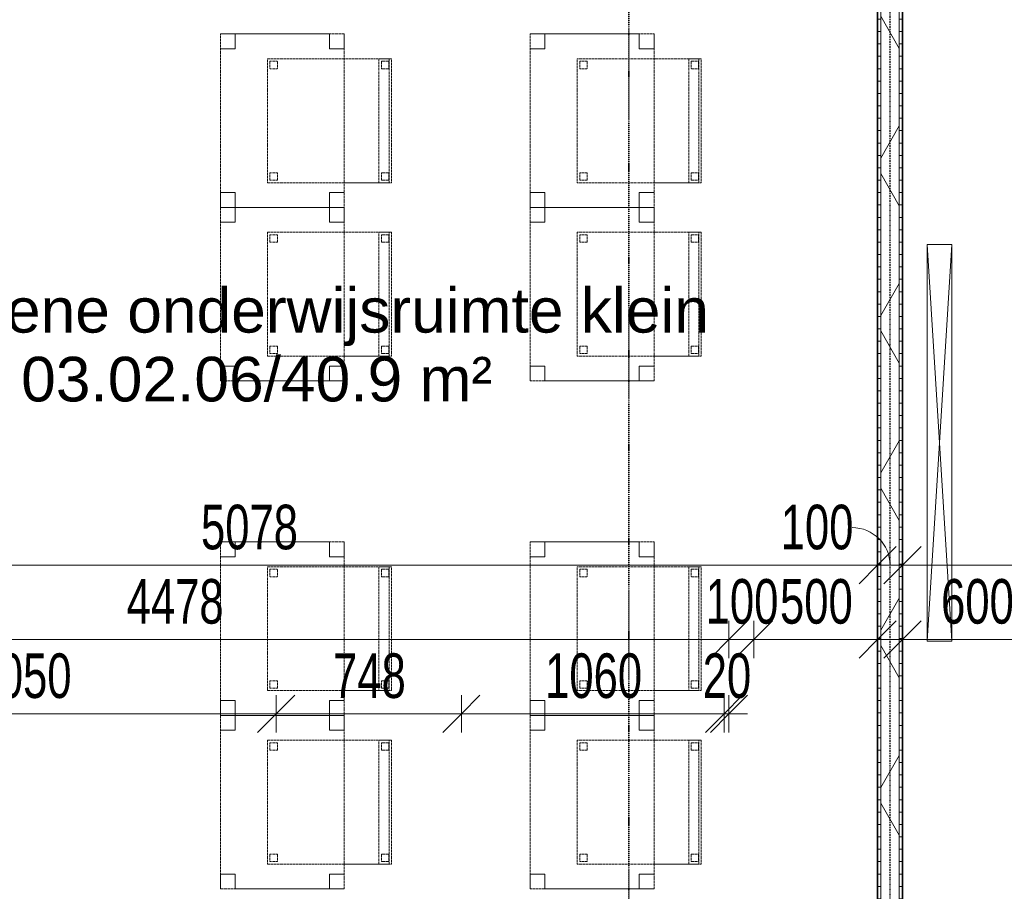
# Model space of a CAD drawing. Header units: millimetres. Extents: x -80560 to 110805, y -11020 to 52719.
# Tile 132 of 145: x 63782 to 67756, y 41840 to 45358. Entities that reach past the tile are written whole.
import ezdxf

# ---------------------------------------------------------------- set-up
doc = ezdxf.new("R2010")
doc.units = ezdxf.units.MM
for name, pattern in [('CENTER2', [20, 8, -4, 4, -4]), ('DASHDOT2', [8, 4, -2, 0, -2]), ('DASHED2', [6, 4, -2])]:
    doc.linetypes.add(name, pattern=pattern)
for name, color, linetype, lineweight in [('A-ANNO-DIMS', 211, 'Continuous', 9), ('A-ANNO-DIMS-100', 211, 'Continuous', 9), ('A-AREA-IDEN', 2, 'Continuous', 9), ('A-WALL', 113, 'Continuous', 35), ('A-WALL-PATT', 111, 'Continuous', 35), ('E-ELEC-EQPM', 71, 'Continuous', 18), ('G-ANNO-SYMB', 111, 'Continuous', 9), ('I-FURN', 30, 'Continuous', 18), ('I-WALL', 2, 'Continuous', 18), ('S-GRID', 1, 'Continuous', 9)]:
    doc.layers.add(name, color=color, linetype=linetype, lineweight=lineweight)
doc.styles.add('Arial', font='arial.ttf', dxfattribs={"height": 180})
doc.styles.add('Arial_5', font='arial.ttf', dxfattribs={"width": 0.7, "height": 180})
doc.dimstyles.new('n3o_1_8', dxfattribs={"dimscale": 304.8, "dimtxt": 183.646692, "dimasz": 0.492126, "dimexe": 0.246063, "dimexo": 0.0625, "dimgap": 0.032808, "dimtad": 1, "dimdec": 0, "dimdsep": 46, "dimtxsty": 'Arial_5', "dimblk1": 'OBLIQUE', "dimblk2": 'OBLIQUE', "dimsah": 1, "dimcen": 0.09, "dimdle": 0.246063, "dimazin": 0, "dimtfac": 1, "dimtdec": 4, "dimtix": 1, "dimtmove": 0, "dimatfit": 3, "dimfxl": 0.246063, "dimfxlon": 1, "dimtvp": 1, "dimtolj": 1, "dimtzin": 0, "dimarcsym": 2})
doc.dimstyles.new('n3o_1_8_1', dxfattribs={"dimscale": 304.8, "dimtxt": 183.646692, "dimasz": 0.492126, "dimexe": 0.246063, "dimexo": 0.0625, "dimgap": 0.032808, "dimtad": 1, "dimdec": 0, "dimdsep": 46, "dimtxsty": 'Arial_5', "dimblk1": 'OBLIQUE', "dimblk2": 'OBLIQUE', "dimsah": 1, "dimcen": 0.09, "dimdle": 0.246063, "dimazin": 0, "dimtfac": 1, "dimtdec": 4, "dimtix": 1, "dimtmove": 1, "dimatfit": 3, "dimfxl": 0.246063, "dimfxlon": 1, "dimtvp": 1, "dimtolj": 1, "dimtzin": 0, "dimarcsym": 2})
doc.dimstyles.new('n3o_1_8_3', dxfattribs={"dimscale": 304.8, "dimtxt": 183.646692, "dimasz": 0.492126, "dimexe": 0.246063, "dimexo": 0.0625, "dimgap": 0.032808, "dimtad": 1, "dimdec": 0, "dimdsep": 46, "dimtxsty": 'Arial_5', "dimblk1": 'OBLIQUE', "dimblk2": 'OBLIQUE', "dimsah": 1, "dimcen": 0.09, "dimdle": 0.246063, "dimazin": 0, "dimtfac": 1, "dimtdec": 4, "dimtix": 1, "dimtmove": 0, "dimatfit": 3, "dimfxl": 0.246063, "dimfxlon": 1, "dimtvp": 1, "dimtolj": 1, "dimtzin": 0, "dimarcsym": 2})
pattern_1 = [(3e-13, (67244.82, 43810), (-2e-13, 50), [])]

# ---------------------------------------------------------------- blocks, each defined once
blk = doc.blocks.new('82_tafel1 - tafel 500x700 2-30673039-DO_03 derde verdieping')
at = {"layer": 'I-FURN', "linetype": 'DASHED2'}
for p, q in [((350, 250), (-350, 250)), ((-350, 250), (-350, -250)), ((350, 250), (-350, 250)), ((-350, 250), (-350, -250)), ((-350, 250), (-350, 190)), ((-290, 250), (-350, 250)), ((-290, 190), (-290, 250)), ((-290, 250), (290, 250)), ((-290, 250), (-290, 190)), ((290, 250), (290, 190)), ((290, 190), (290, 250)), ((350, 250), (290, 250)), ((350, -250), (350, 250)), ((350, -250), (350, 250)), ((350, 190), (350, 250)), ((-350, -190), (-350, 190)), ((-350, 190), (-290, 190)), ((-290, 190), (-350, 190)), ((290, 190), (350, 190)), ((350, 190), (290, 190)), ((350, 190), (350, -190)), ((-290, -190), (-350, -190)), ((-350, -190), (-290, -190)), ((-350, -190), (-350, -250)), ((-290, -250), (-290, -190)), ((-290, -190), (-290, -250)), ((350, -190), (290, -190)), ((290, -190), (290, -250)), ((290, -250), (290, -190)), ((290, -190), (350, -190)), ((350, -250), (350, -190)), ((-350, -250), (350, -250)), ((-350, -250), (350, -250)), ((-350, -250), (-290, -250)), ((290, -250), (-290, -250)), ((290, -250), (350, -250))]:
    blk.add_line(p, q, dxfattribs=at)
blk = doc.blocks.new('82_zitmeubel - stoel 500x500-V245-DO_03 derde verdieping')
at = {"layer": 'I-FURN', "linetype": 'DASHED2'}
for p, q in [((-192.1, -73), (-192.1, 237)), ((-192.1, 237), (-192.1, -73)), ((-192.1, 237), (307.9, 237)), ((-192.1, 237), (307.9, 237)), ((-182.1, 226), (-182.1, 198)), ((-182.1, 198), (-182.1, 226)), ((-153.1, 227), (-181.1, 227)), ((-181.1, 227), (-153.1, 227)), ((-152.1, 198), (-152.1, 226)), ((-152.1, 226), (-152.1, 198)), ((267.9, 226), (267.9, 198)), ((267.9, 198), (267.9, 226)), ((296.9, 227), (268.9, 227)), ((268.9, 227), (296.9, 227)), ((297.9, 198), (297.9, 226)), ((297.9, 226), (297.9, 198)), ((307.9, 237), (307.9, -73)), ((307.9, -73), (307.9, 237)), ((-181.1, 197), (-153.1, 197)), ((-153.1, 197), (-181.1, 197)), ((268.9, 197), (296.9, 197)), ((296.9, 197), (268.9, 197)), ((-192.1, -213), (-192.1, -73)), ((-192.1, -73), (-192.1, -263)), ((307.9, -73), (307.9, -213)), ((307.9, -263), (307.9, -73)), ((-192.1, -254.1), (-192.1, -213)), ((307.9, -213), (-192.1, -213)), ((-182.1, -224), (-182.1, -252)), ((-182.1, -252), (-182.1, -224)), ((-153.1, -223), (-181.1, -223)), ((-181.1, -223), (-153.1, -223)), ((-152.1, -252), (-152.1, -224)), ((-152.1, -224), (-152.1, -252)), ((267.9, -224), (267.9, -252)), ((267.9, -252), (267.9, -224)), ((296.9, -223), (268.9, -223)), ((268.9, -223), (296.9, -223)), ((297.9, -252), (297.9, -224)), ((297.9, -224), (297.9, -252)), ((307.9, -213), (307.9, -254.1)), ((-192.1, -263), (-192.1, -254.1)), ((307.9, -254.1), (-192.1, -254.1)), ((-192.1, -263), (307.9, -263)), ((-192.1, -263), (307.9, -263)), ((-181.1, -253), (-153.1, -253)), ((-153.1, -253), (-181.1, -253)), ((268.9, -253), (296.9, -253)), ((296.9, -253), (268.9, -253)), ((307.9, -254.1), (307.9, -263))]:
    blk.add_line(p, q, dxfattribs=at)
for centre, start, end in [((-181.1, 226), 90, 180), ((-181.1, 226), 90, 180), ((-153.1, 226), 360, 90), ((-153.1, 226), 360, 90), ((268.9, 226), 150, 180), ((268.9, 226), 150, 165), ((268.9, 226), 165, 180), ((268.9, 226), 90, 150), ((268.9, 226), 135, 150), ((268.9, 226), 90, 135), ((296.9, 226), 45, 90), ((296.9, 226), 15, 90), ((296.9, 226), 360, 45), ((296.9, 226), 360, 15), ((-181.1, 198), 180, 210), ((-181.1, 198), 180, 270), ((-181.1, 198), 210, 270), ((-153.1, 198), 270, 0), ((-153.1, 198), 270, 345), ((-153.1, 198), 345, 0), ((268.9, 198), 180, 270), ((268.9, 198), 180, 270), ((296.9, 198), 270, 360), ((296.9, 198), 270, 285), ((296.9, 198), 285, 300), ((296.9, 198), 300, 315), ((296.9, 198), 315, 330), ((296.9, 198), 330, 345), ((296.9, 198), 345, 360), ((-181.1, -224), 90, 180), ((-181.1, -224), 90, 180), ((-153.1, -224), 0, 90), ((-153.1, -224), 0, 90), ((268.9, -224), 90, 180), ((268.9, -224), 90, 180), ((296.9, -224), 0, 90), ((296.9, -224), 0, 90), ((-181.1, -252), 180, 270), ((-181.1, -252), 180, 270), ((-153.1, -252), 270, 0), ((-153.1, -252), 270, 0), ((268.9, -252), 180, 270), ((268.9, -252), 180, 270), ((296.9, -252), 270, 0), ((296.9, -252), 270, 0)]:
    blk.add_arc(centre, 1, start, end, dxfattribs=at)
blk = doc.blocks.new('82_zitmeubel - stoel 500x500-V246-DO_03 derde verdieping')
at = {"layer": 'I-FURN', "linetype": 'DASHED2'}
for p, q in [((-192.1, -73), (-192.1, 237)), ((-192.1, 237), (-192.1, -73)), ((-192.1, 237), (307.9, 237)), ((-192.1, 237), (307.9, 237)), ((-182.1, 226), (-182.1, 198)), ((-182.1, 198), (-182.1, 226)), ((-153.1, 227), (-181.1, 227)), ((-181.1, 227), (-153.1, 227)), ((-152.1, 198), (-152.1, 226)), ((-152.1, 226), (-152.1, 198)), ((267.9, 226), (267.9, 198)), ((267.9, 198), (267.9, 226)), ((296.9, 227), (268.9, 227)), ((268.9, 227), (296.9, 227)), ((297.9, 198), (297.9, 226)), ((297.9, 226), (297.9, 198)), ((307.9, 237), (307.9, -73)), ((307.9, -73), (307.9, 237)), ((-181.1, 197), (-153.1, 197)), ((-153.1, 197), (-181.1, 197)), ((268.9, 197), (296.9, 197)), ((296.9, 197), (268.9, 197)), ((-192.1, -213), (-192.1, -73)), ((-192.1, -73), (-192.1, -263)), ((307.9, -73), (307.9, -213)), ((307.9, -263), (307.9, -73)), ((-192.1, -254.1), (-192.1, -213)), ((307.9, -213), (-192.1, -213)), ((-182.1, -224), (-182.1, -252)), ((-182.1, -252), (-182.1, -224)), ((-153.1, -223), (-181.1, -223)), ((-181.1, -223), (-153.1, -223)), ((-152.1, -252), (-152.1, -224)), ((-152.1, -224), (-152.1, -252)), ((267.9, -224), (267.9, -252)), ((267.9, -252), (267.9, -224)), ((296.9, -223), (268.9, -223)), ((268.9, -223), (296.9, -223)), ((297.9, -252), (297.9, -224)), ((297.9, -224), (297.9, -252)), ((307.9, -213), (307.9, -254.1)), ((-192.1, -263), (-192.1, -254.1)), ((307.9, -254.1), (-192.1, -254.1)), ((-192.1, -263), (307.9, -263)), ((-192.1, -263), (307.9, -263)), ((-181.1, -253), (-153.1, -253)), ((-153.1, -253), (-181.1, -253)), ((268.9, -253), (296.9, -253)), ((296.9, -253), (268.9, -253)), ((307.9, -254.1), (307.9, -263))]:
    blk.add_line(p, q, dxfattribs=at)
for centre, start, end in [((-181.1, 226), 105, 180), ((-181.1, 226), 135, 180), ((-181.1, 226), 90, 135), ((-181.1, 226), 90, 105), ((-153.1, 226), 360, 90), ((-153.1, 226), 45, 90), ((-153.1, 226), 30, 45), ((-153.1, 226), 360, 30), ((268.9, 226), 90, 180), ((268.9, 226), 120, 165), ((268.9, 226), 165, 180), ((268.9, 226), 90, 120), ((296.9, 226), 360, 90), ((296.9, 226), 360, 90), ((-181.1, 198), 180, 270), ((-181.1, 198), 180, 195), ((-181.1, 198), 195, 210), ((-181.1, 198), 210, 225), ((-181.1, 198), 225, 240), ((-181.1, 198), 240, 255), ((-181.1, 198), 255, 270), ((-153.1, 198), 270, 0), ((-153.1, 198), 270, 345), ((-153.1, 198), 345, 0), ((268.9, 198), 180, 270), ((268.9, 198), 180, 270), ((296.9, 198), 270, 360), ((296.9, 198), 270, 315), ((296.9, 198), 315, 360), ((-181.1, -224), 90, 180), ((-181.1, -224), 90, 180), ((-153.1, -224), 0, 90), ((-153.1, -224), 0, 90), ((268.9, -224), 90, 180), ((268.9, -224), 90, 180), ((296.9, -224), 0, 90), ((296.9, -224), 0, 90), ((-181.1, -252), 180, 270), ((-181.1, -252), 180, 270), ((-153.1, -252), 270, 0), ((-153.1, -252), 270, 0), ((268.9, -252), 180, 270), ((268.9, -252), 180, 270), ((296.9, -252), 270, 0), ((296.9, -252), 270, 330), ((296.9, -252), 330, 0)]:
    blk.add_arc(centre, 1, start, end, dxfattribs=at)
blk = doc.blocks.new('82_zitmeubel - stoel 500x500-V247-DO_03 derde verdieping')
at = {"layer": 'I-FURN', "linetype": 'DASHED2'}
for p, q in [((-192.1, -73), (-192.1, 237)), ((-192.1, 237), (-192.1, -73)), ((-192.1, 237), (307.9, 237)), ((-192.1, 237), (307.9, 237)), ((-182.1, 226), (-182.1, 198)), ((-182.1, 198), (-182.1, 226)), ((-153.1, 227), (-181.1, 227)), ((-181.1, 227), (-153.1, 227)), ((-152.1, 198), (-152.1, 226)), ((-152.1, 226), (-152.1, 198)), ((267.9, 226), (267.9, 198)), ((267.9, 198), (267.9, 226)), ((296.9, 227), (268.9, 227)), ((268.9, 227), (296.9, 227)), ((297.9, 198), (297.9, 226)), ((297.9, 226), (297.9, 198)), ((307.9, 237), (307.9, -73)), ((307.9, -73), (307.9, 237)), ((-181.1, 197), (-153.1, 197)), ((-153.1, 197), (-181.1, 197)), ((268.9, 197), (296.9, 197)), ((296.9, 197), (268.9, 197)), ((-192.1, -213), (-192.1, -73)), ((-192.1, -73), (-192.1, -263)), ((307.9, -73), (307.9, -213)), ((307.9, -263), (307.9, -73)), ((-192.1, -254.1), (-192.1, -213)), ((307.9, -213), (-192.1, -213)), ((-182.1, -224), (-182.1, -252)), ((-182.1, -252), (-182.1, -224)), ((-153.1, -223), (-181.1, -223)), ((-181.1, -223), (-153.1, -223)), ((-152.1, -252), (-152.1, -224)), ((-152.1, -224), (-152.1, -252)), ((267.9, -224), (267.9, -252)), ((267.9, -252), (267.9, -224)), ((296.9, -223), (268.9, -223)), ((268.9, -223), (296.9, -223)), ((297.9, -252), (297.9, -224)), ((297.9, -224), (297.9, -252)), ((307.9, -213), (307.9, -254.1)), ((-192.1, -263), (-192.1, -254.1)), ((307.9, -254.1), (-192.1, -254.1)), ((-192.1, -263), (307.9, -263)), ((-192.1, -263), (307.9, -263)), ((-181.1, -253), (-153.1, -253)), ((-153.1, -253), (-181.1, -253)), ((268.9, -253), (296.9, -253)), ((296.9, -253), (268.9, -253)), ((307.9, -254.1), (307.9, -263))]:
    blk.add_line(p, q, dxfattribs=at)
for centre, start, end in [((-181.1, 226), 90, 180), ((-181.1, 226), 135, 180), ((-181.1, 226), 90, 135), ((-153.1, 226), 360, 90), ((-153.1, 226), 360, 90), ((268.9, 226), 90, 180), ((268.9, 226), 120, 165), ((268.9, 226), 165, 180), ((268.9, 226), 90, 120), ((296.9, 226), 360, 90), ((296.9, 226), 360, 90), ((-181.1, 198), 180, 270), ((-181.1, 198), 180, 270), ((-153.1, 198), 270, 0), ((-153.1, 198), 270, 345), ((-153.1, 198), 345, 0), ((268.9, 198), 180, 270), ((268.9, 198), 180, 270), ((296.9, 198), 270, 360), ((296.9, 198), 270, 315), ((296.9, 198), 315, 360), ((-181.1, -224), 90, 180), ((-181.1, -224), 90, 180), ((-153.1, -224), 0, 90), ((-153.1, -224), 0, 90), ((268.9, -224), 90, 180), ((268.9, -224), 90, 180), ((296.9, -224), 0, 90), ((296.9, -224), 0, 90), ((-181.1, -252), 180, 270), ((-181.1, -252), 180, 270), ((-153.1, -252), 270, 0), ((-153.1, -252), 270, 0), ((268.9, -252), 180, 270), ((268.9, -252), 180, 270), ((296.9, -252), 270, 0), ((296.9, -252), 270, 330), ((296.9, -252), 330, 0)]:
    blk.add_arc(centre, 1, start, end, dxfattribs=at)
blk = doc.blocks.new('82_zitmeubel - stoel 500x500-V248-DO_03 derde verdieping')
at = {"layer": 'I-FURN', "linetype": 'DASHED2'}
for p, q in [((-192.1, -73), (-192.1, 237)), ((-192.1, 237), (-192.1, -73)), ((-192.1, 237), (307.9, 237)), ((-192.1, 237), (307.9, 237)), ((-182.1, 226), (-182.1, 198)), ((-182.1, 198), (-182.1, 226)), ((-153.1, 227), (-181.1, 227)), ((-181.1, 227), (-153.1, 227)), ((-152.1, 198), (-152.1, 226)), ((-152.1, 226), (-152.1, 198)), ((267.9, 226), (267.9, 198)), ((267.9, 198), (267.9, 226)), ((296.9, 227), (268.9, 227)), ((268.9, 227), (296.9, 227)), ((297.9, 198), (297.9, 226)), ((297.9, 226), (297.9, 198)), ((307.9, 237), (307.9, -73)), ((307.9, -73), (307.9, 237)), ((-181.1, 197), (-153.1, 197)), ((-153.1, 197), (-181.1, 197)), ((268.9, 197), (296.9, 197)), ((296.9, 197), (268.9, 197)), ((-192.1, -213), (-192.1, -73)), ((-192.1, -73), (-192.1, -263)), ((307.9, -73), (307.9, -213)), ((307.9, -263), (307.9, -73)), ((-192.1, -254.1), (-192.1, -213)), ((307.9, -213), (-192.1, -213)), ((-182.1, -224), (-182.1, -252)), ((-182.1, -252), (-182.1, -224)), ((-153.1, -223), (-181.1, -223)), ((-181.1, -223), (-153.1, -223)), ((-152.1, -252), (-152.1, -224)), ((-152.1, -224), (-152.1, -252)), ((267.9, -224), (267.9, -252)), ((267.9, -252), (267.9, -224)), ((296.9, -223), (268.9, -223)), ((268.9, -223), (296.9, -223)), ((297.9, -252), (297.9, -224)), ((297.9, -224), (297.9, -252)), ((307.9, -213), (307.9, -254.1)), ((-192.1, -263), (-192.1, -254.1)), ((307.9, -254.1), (-192.1, -254.1)), ((-192.1, -263), (307.9, -263)), ((-192.1, -263), (307.9, -263)), ((-181.1, -253), (-153.1, -253)), ((-153.1, -253), (-181.1, -253)), ((268.9, -253), (296.9, -253)), ((296.9, -253), (268.9, -253)), ((307.9, -254.1), (307.9, -263))]:
    blk.add_line(p, q, dxfattribs=at)
for centre, start, end in [((-181.1, 226), 90, 180), ((-181.1, 226), 135, 180), ((-181.1, 226), 90, 135), ((-153.1, 226), 360, 90), ((-153.1, 226), 360, 90), ((268.9, 226), 90, 180), ((268.9, 226), 120, 165), ((268.9, 226), 165, 180), ((268.9, 226), 90, 120), ((296.9, 226), 360, 90), ((296.9, 226), 360, 90), ((-181.1, 198), 180, 270), ((-181.1, 198), 180, 270), ((-153.1, 198), 270, 0), ((-153.1, 198), 270, 285), ((-153.1, 198), 285, 300), ((-153.1, 198), 300, 315), ((-153.1, 198), 315, 330), ((-153.1, 198), 330, 345), ((-153.1, 198), 345, 0), ((268.9, 198), 180, 270), ((268.9, 198), 180, 270), ((296.9, 198), 270, 360), ((296.9, 198), 270, 315), ((296.9, 198), 315, 360), ((-181.1, -224), 90, 180), ((-181.1, -224), 90, 180), ((-153.1, -224), 0, 90), ((-153.1, -224), 0, 90), ((268.9, -224), 90, 180), ((268.9, -224), 90, 180), ((296.9, -224), 0, 90), ((296.9, -224), 0, 90), ((-181.1, -252), 180, 270), ((-181.1, -252), 180, 270), ((-153.1, -252), 270, 0), ((-153.1, -252), 270, 0), ((268.9, -252), 180, 270), ((268.9, -252), 180, 270), ((296.9, -252), 270, 0), ((296.9, -252), 270, 330), ((296.9, -252), 330, 0)]:
    blk.add_arc(centre, 1, start, end, dxfattribs=at)
blk = doc.blocks.new('82_apparaat_rechthoekig_met clearance - Digiboard-30673038-DO_03 derde verdieping')
at = {"layer": 'E-ELEC-EQPM'}
for p, q in [((50, 800), (-50, 800)), ((-50, 800), (-50, -800)), ((50, 800), (-50, 800)), ((-50, 800), (-50, -800)), ((50, -800), (-50, 800)), ((-50, -800), (50, 800)), ((50, 800), (-50, 800)), ((-50, 800), (-50, -800)), ((50, -800), (50, 800)), ((50, -800), (50, 800)), ((50, -800), (50, 800)), ((-50, -800), (50, -800)), ((-50, -800), (50, -800)), ((-50, -800), (50, -800))]:
    blk.add_line(p, q, dxfattribs=at)
blk = doc.blocks.new('DIMBLOCK198-DO_03 derde verdieping')
at = {"layer": 'A-ANNO-DIMS-100'}
for p, q in [((62167.3, 43156.7), (62242.3, 43231.7)), ((62167.3, 43231.7), (62167.3, 43081.7)), ((62167.3, 43156.7), (62167.3, 43231.7)), ((67244.8, 43156.7), (67319.8, 43231.7)), ((67244.8, 43231.7), (67244.8, 43081.7)), ((67244.8, 43156.7), (67244.8, 43231.7)), ((62167.3, 43156.7), (62092.3, 43081.7)), ((62167.3, 43156.7), (67244.8, 43156.7)), ((67244.8, 43156.7), (67169.8, 43081.7))]:
    blk.add_line(p, q, dxfattribs=at)
at = {"layer": 'A-ANNO-DIMS-100', "color": 0, "insert": (64513.9, 43400.4), "char_height": 180, "width": 461.094, "attachment_point": 1, "line_spacing_factor": 0.941778, "style": 'Arial_5'}
blk.add_mtext('5078', dxfattribs=at)
blk = doc.blocks.new('_Oblique')
at = {"color": 0, "linetype": 'ByBlock', "lineweight": -2}
blk.add_line((-0.5, -0.5), (0.5, 0.5), dxfattribs=at)
blk = doc.blocks.new('DIMBLOCK199-DO_03 derde verdieping')
at = {"layer": 'A-ANNO-DIMS-100'}
for p, q in [((67244.8, 43156.7), (67319.8, 43231.7)), ((67244.8, 43231.7), (67244.8, 43081.7)), ((67244.8, 43156.7), (67244.8, 43231.7)), ((67344.8, 43156.7), (67419.8, 43231.7)), ((67344.8, 43231.7), (67344.8, 43081.7)), ((67344.8, 43156.7), (67344.8, 43231.7)), ((67244.8, 43156.7), (67169.8, 43081.7)), ((67244.8, 43156.7), (67344.8, 43156.7)), ((67344.8, 43156.7), (67269.8, 43081.7))]:
    blk.add_line(p, q, dxfattribs=at)
blk.add_ellipse((67141.7, 43156.7), major_axis=(153.2, 0), ratio=0.987584, start_param=0, end_param=1.570796, dxfattribs=at)
at = {"layer": 'A-ANNO-DIMS-100', "color": 0, "insert": (66853.5, 43400.4), "char_height": 180, "width": 345.821, "attachment_point": 1, "line_spacing_factor": 0.941778, "style": 'Arial_5'}
blk.add_mtext('100', dxfattribs=at)
blk = doc.blocks.new('DIMBLOCK200-DO_03 derde verdieping')
at = {"layer": 'A-ANNO-DIMS-100'}
for p, q in [((67344.8, 43156.7), (67419.8, 43231.7)), ((67344.8, 43231.7), (67344.8, 43081.7)), ((67344.8, 43156.7), (67344.8, 43231.7)), ((72884.3, 43156.7), (72959.3, 43231.7)), ((72884.3, 43231.7), (72884.3, 43081.7)), ((72884.3, 43156.7), (72884.3, 43231.7)), ((67344.8, 43156.7), (67269.8, 43081.7)), ((67344.8, 43156.7), (72959.3, 43156.7)), ((72884.3, 43156.7), (72809.3, 43081.7))]:
    blk.add_line(p, q, dxfattribs=at)
at = {"layer": 'A-ANNO-DIMS-100', "color": 0, "insert": (69922.4, 43400.4), "char_height": 180, "width": 461.094, "attachment_point": 1, "line_spacing_factor": 0.941778, "style": 'Arial_5'}
blk.add_mtext('5540', dxfattribs=at)
blk = doc.blocks.new('DIMBLOCK408-DO_03 derde verdieping')
at = {"layer": 'A-ANNO-DIMS-100'}
for p, q in [((62167.3, 42856.7), (62242.3, 42931.7)), ((62167.3, 42931.7), (62167.3, 42781.7)), ((62167.3, 42856.7), (62167.3, 42931.7)), ((66644.8, 42856.7), (66719.8, 42931.7)), ((66644.8, 42781.7), (66644.8, 42931.7)), ((62092.3, 42856.7), (66644.8, 42856.7)), ((62167.3, 42856.7), (62092.3, 42781.7)), ((66644.8, 42856.7), (66569.8, 42781.7)), ((66644.8, 42856.7), (66644.8, 42781.7))]:
    blk.add_line(p, q, dxfattribs=at)
at = {"layer": 'A-ANNO-DIMS-100', "color": 0, "insert": (64213.9, 43100.4), "char_height": 180, "width": 461.094, "attachment_point": 1, "line_spacing_factor": 0.941778, "style": 'Arial_5'}
blk.add_mtext('4478', dxfattribs=at)
blk = doc.blocks.new('DIMBLOCK409-DO_03 derde verdieping')
at = {"layer": 'A-ANNO-DIMS-100'}
for p, q in [((66644.8, 42856.7), (66719.8, 42931.7)), ((66644.8, 42781.7), (66644.8, 42931.7)), ((66744.8, 42856.7), (66819.8, 42931.7)), ((66744.8, 42781.7), (66744.8, 42931.7)), ((66644.8, 42856.7), (66569.8, 42781.7)), ((66644.8, 42856.7), (66744.8, 42856.7)), ((66644.8, 42856.7), (66644.8, 42781.7)), ((66744.8, 42856.7), (66669.8, 42781.7)), ((66744.8, 42856.7), (66744.8, 42781.7))]:
    blk.add_line(p, q, dxfattribs=at)
at = {"layer": 'A-ANNO-DIMS-100', "color": 0, "insert": (66550.7, 43100.4), "char_height": 180, "width": 345.821, "attachment_point": 1, "line_spacing_factor": 0.941778, "style": 'Arial_5'}
blk.add_mtext('100', dxfattribs=at)
blk = doc.blocks.new('DIMBLOCK410-DO_03 derde verdieping')
at = {"layer": 'A-ANNO-DIMS-100'}
for p, q in [((66744.8, 42856.7), (66819.8, 42931.7)), ((66744.8, 42781.7), (66744.8, 42931.7)), ((67244.8, 42856.7), (67319.8, 42931.7)), ((67244.8, 42931.7), (67244.8, 42781.7)), ((67244.8, 42856.7), (67244.8, 42931.7)), ((66744.8, 42856.7), (66669.8, 42781.7)), ((66744.8, 42856.7), (67319.8, 42856.7)), ((66744.8, 42856.7), (66744.8, 42781.7)), ((67244.8, 42856.7), (67169.8, 42781.7))]:
    blk.add_line(p, q, dxfattribs=at)
at = {"layer": 'A-ANNO-DIMS-100', "color": 0, "insert": (66850.7, 43100.4), "char_height": 180, "width": 345.821, "attachment_point": 1, "line_spacing_factor": 0.941778, "style": 'Arial_5'}
blk.add_mtext('500', dxfattribs=at)
blk = doc.blocks.new('DIMBLOCK412-DO_03 derde verdieping')
at = {"layer": 'A-ANNO-DIMS-100'}
for p, q in [((62767.3, 42556.7), (62842.3, 42631.7)), ((62767.3, 42481.7), (62767.3, 42631.7)), ((64817.3, 42556.7), (64892.3, 42631.7)), ((64817.3, 42481.7), (64817.3, 42631.7)), ((62767.3, 42556.7), (62692.3, 42481.7)), ((62767.3, 42556.7), (64817.3, 42556.7)), ((62767.3, 42556.7), (62767.3, 42481.7)), ((64817.3, 42556.7), (64742.3, 42481.7)), ((64817.3, 42556.7), (64817.3, 42481.7))]:
    blk.add_line(p, q, dxfattribs=at)
at = {"layer": 'A-ANNO-DIMS-100', "color": 0, "insert": (63600.2, 42800.4), "char_height": 180, "width": 461.094, "attachment_point": 1, "line_spacing_factor": 0.941778, "style": 'Arial_5'}
blk.add_mtext('2050', dxfattribs=at)
blk = doc.blocks.new('DIMBLOCK413-DO_03 derde verdieping')
at = {"layer": 'A-ANNO-DIMS-100'}
for p, q in [((64817.3, 42556.7), (64892.3, 42631.7)), ((64817.3, 42481.7), (64817.3, 42631.7)), ((65564.8, 42556.7), (65639.8, 42631.7)), ((65564.8, 42481.7), (65564.8, 42631.7)), ((64817.3, 42556.7), (64742.3, 42481.7)), ((64817.3, 42556.7), (65564.8, 42556.7)), ((64817.3, 42556.7), (64817.3, 42481.7)), ((65564.8, 42556.7), (65489.8, 42481.7)), ((65564.8, 42556.7), (65564.8, 42481.7))]:
    blk.add_line(p, q, dxfattribs=at)
at = {"layer": 'A-ANNO-DIMS-100', "color": 0, "insert": (65047, 42800.4), "char_height": 180, "width": 345.821, "attachment_point": 1, "line_spacing_factor": 0.941778, "style": 'Arial_5'}
blk.add_mtext('748', dxfattribs=at)
blk = doc.blocks.new('DIMBLOCK414-DO_03 derde verdieping')
at = {"layer": 'A-ANNO-DIMS-100'}
for p, q in [((65564.8, 42556.7), (65639.8, 42631.7)), ((65564.8, 42481.7), (65564.8, 42631.7)), ((66624.8, 42556.7), (66699.8, 42631.7)), ((66624.8, 42481.7), (66624.8, 42631.7)), ((65564.8, 42556.7), (65489.8, 42481.7)), ((65564.8, 42556.7), (66624.8, 42556.7)), ((65564.8, 42556.7), (65564.8, 42481.7)), ((66624.8, 42556.7), (66549.8, 42481.7)), ((66624.8, 42556.7), (66624.8, 42481.7))]:
    blk.add_line(p, q, dxfattribs=at)
at = {"layer": 'A-ANNO-DIMS-100', "color": 0, "insert": (65902.7, 42800.4), "char_height": 180, "width": 461.094, "attachment_point": 1, "line_spacing_factor": 0.941778, "style": 'Arial_5'}
blk.add_mtext('1060', dxfattribs=at)
blk = doc.blocks.new('DIMBLOCK415-DO_03 derde verdieping')
at = {"layer": 'A-ANNO-DIMS-100'}
for p, q in [((66624.8, 42556.7), (66699.8, 42631.7)), ((66624.8, 42481.7), (66624.8, 42631.7)), ((66644.8, 42556.7), (66719.8, 42631.7)), ((66644.8, 42481.7), (66644.8, 42631.7)), ((66624.8, 42556.7), (66549.8, 42481.7)), ((66644.8, 42556.7), (66569.8, 42481.7)), ((66624.8, 42556.7), (66719.8, 42556.7)), ((66624.8, 42556.7), (66624.8, 42481.7)), ((66644.8, 42556.7), (66644.8, 42481.7))]:
    blk.add_line(p, q, dxfattribs=at)
at = {"layer": 'A-ANNO-DIMS-100', "color": 0, "insert": (66538.8, 42800.4), "char_height": 180, "width": 230.547, "attachment_point": 1, "line_spacing_factor": 0.941778, "style": 'Arial_5'}
blk.add_mtext('20', dxfattribs=at)
blk = doc.blocks.new('DIMBLOCK416-DO_03 derde verdieping')
at = {"layer": 'A-ANNO-DIMS-100'}
for p, q in [((67344.8, 42856.7), (67419.8, 42931.7)), ((67344.8, 42931.7), (67344.8, 42781.7)), ((67344.8, 42856.7), (67344.8, 42931.7)), ((67944.8, 42856.7), (68019.8, 42931.7)), ((67944.8, 42781.7), (67944.8, 42931.7)), ((67269.8, 42856.7), (67944.8, 42856.7)), ((67344.8, 42856.7), (67269.8, 42781.7)), ((67944.8, 42856.7), (67869.8, 42781.7)), ((67944.8, 42856.7), (67944.8, 42781.7))]:
    blk.add_line(p, q, dxfattribs=at)
at = {"layer": 'A-ANNO-DIMS-100', "color": 0, "insert": (67500.7, 43100.4), "char_height": 180, "width": 345.821, "attachment_point": 1, "line_spacing_factor": 0.941778, "style": 'Arial_5'}
blk.add_mtext('600', dxfattribs=at)

msp = doc.modelspace()

# ---------------------------------------------------------------- hatches: boundary and pattern name
at = {"layer": 'A-WALL-PATT', "lineweight": 18}
h = msp.add_hatch(dxfattribs=at)
h.set_pattern_fill('FP_35', color=256, angle=90, style=0, pattern_type=2)
h.set_pattern_definition(pattern_1)
h.paths.add_polyline_path([(67257.3, 40120), (67257.3, 46420), (67244.8, 46420), (67244.8, 40120)], flags=0)
h.paths.add_polyline_path([(67257.3, 47480), (67257.3, 47500), (67244.8, 47500), (67244.8, 47480)], flags=0)
h = msp.add_hatch(dxfattribs=at)
h.set_pattern_fill('FP_2', color=256, style=0, pattern_type=2)
h.set_pattern_definition([(60, (24894.82, 0), (-274.963, 158.75), []), (120, (24894.82, 0), (-274.963, -158.75), [])])
h.paths.add_polyline_path([(67257.3, 40107.5), (67332.3, 40107.5), (67332.3, 46420), (67257.3, 46420), (67257.3, 40120)], flags=0)
h.paths.add_polyline_path([(67257.3, 47480), (67332.3, 47480), (67332.3, 47500), (67257.3, 47500)], flags=0)
h = msp.add_hatch(dxfattribs=at)
h.set_pattern_fill('FP_35', color=256, angle=90, style=0, pattern_type=2)
h.set_pattern_definition(pattern_1)
h.paths.add_polyline_path([(67344.8, 40120), (67344.8, 46420), (67332.3, 46420), (67332.3, 40120)], flags=0)
h.paths.add_polyline_path([(67344.8, 47480), (67344.8, 47500), (67332.3, 47500), (67332.3, 47480)], flags=0)

# ---------------------------------------------------------------- linework, layer by layer
at = {"layer": 'A-WALL', "lineweight": 18}
for p, q in [((67257.3, 46420), (67257.3, 40107.5)), ((67332.3, 46420), (67332.3, 40107.5))]:
    msp.add_line(p, q, dxfattribs=at)
at = {"layer": 'G-ANNO-SYMB', "linetype": 'DASHDOT2', "lineweight": 35}
msp.add_line((66241.3, 48457.5), (66241.3, 9141.8), dxfattribs=at)
at = {"layer": 'I-WALL', "lineweight": 35}
for p, q in [((67244.8, 46420), (67244.8, 40120)), ((67344.8, 40120), (67344.8, 46420))]:
    msp.add_line(p, q, dxfattribs=at)
at = {"layer": 'S-GRID', "linetype": 'CENTER2', "lineweight": 25}
msp.add_line((67294.8, 4383.3), (67294.8, 52119.1), dxfattribs=at)

# ---------------------------------------------------------------- block references
at = {"layer": 'E-ELEC-EQPM'}
msp.add_blockref('82_apparaat_rechthoekig_met clearance - Digiboard-30673038-DO_03 derde verdieping', (67494.8, 43650), dxfattribs=at)
at = {"layer": 'I-FURN', "linetype": 'DASHED2', "rotation": 90.00000000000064}
for name, p in [('82_tafel1 - tafel 500x700 2-30673039-DO_03 derde verdieping', (64842.3, 44950)), ('82_tafel1 - tafel 500x700 2-30673039-DO_03 derde verdieping', (66092.3, 44950)), ('82_zitmeubel - stoel 500x500-V247-DO_03 derde verdieping', (65019.3, 44892.1)), ('82_zitmeubel - stoel 500x500-V246-DO_03 derde verdieping', (66269.3, 44892.1)), ('82_tafel1 - tafel 500x700 2-30673039-DO_03 derde verdieping', (64842.3, 44250)), ('82_tafel1 - tafel 500x700 2-30673039-DO_03 derde verdieping', (66092.3, 44250)), ('82_zitmeubel - stoel 500x500-V247-DO_03 derde verdieping', (65019.3, 44192.1)), ('82_zitmeubel - stoel 500x500-V245-DO_03 derde verdieping', (66269.3, 44192.1)), ('82_tafel1 - tafel 500x700 2-30673039-DO_03 derde verdieping', (64842.3, 42900)), ('82_tafel1 - tafel 500x700 2-30673039-DO_03 derde verdieping', (66092.3, 42900)), ('82_zitmeubel - stoel 500x500-V248-DO_03 derde verdieping', (65019.3, 42842.1)), ('82_zitmeubel - stoel 500x500-V247-DO_03 derde verdieping', (66269.3, 42842.1)), ('82_tafel1 - tafel 500x700 2-30673039-DO_03 derde verdieping', (64842.3, 42200)), ('82_tafel1 - tafel 500x700 2-30673039-DO_03 derde verdieping', (66092.3, 42200)), ('82_zitmeubel - stoel 500x500-V247-DO_03 derde verdieping', (65019.3, 42142.1)), ('82_zitmeubel - stoel 500x500-V247-DO_03 derde verdieping', (66269.3, 42142.1))]:
    msp.add_blockref(name, p, dxfattribs=at)

# ---------------------------------------------------------------- texts
at = {"layer": 'A-AREA-IDEN', "char_height": 180, "attachment_point": 1, "style": 'Arial'}
for s, insert, width in [('Algemene onderwijsruimte klein', (63014.4, 44275), 4136.707), ('03.02.06/40.9 m²', (63788.3, 43997.2), 2260.759)]:
    msp.add_mtext(s, dxfattribs=dict(at, insert=insert, width=width))

# ---------------------------------------------------------------- dimensions: what is measured, and where the dimension line sits
at = {"layer": 'A-ANNO-DIMS'}
for base, p1, p2, dimstyle, override, picture, middle in [((67244.8189632, 43156.7133742), (62167.3189632, 43231.7133742), (67244.8189632, 43231.7133742), 'n3o_1_8', {"dimpost": '<>', "dimfxl": 5077.5}, 'DIMBLOCK198-DO_03 derde verdieping', (64706.0689632, 43258.6165125)), ((72884.3189632, 43156.7133742), (67344.8189632, 43231.7133742), (72884.3189632, 43231.7133742), 'n3o_1_8', {"dimpost": '<>', "dimfxl": 5539.5}, 'DIMBLOCK200-DO_03 derde verdieping', (70114.5689632, 43258.6165125)), ((66644.8189632, 42856.7133742), (62167.3189632, 42931.7133742), (66644.8189632, 42781.7133742), 'n3o_1_8_3', {"dimpost": '<>', "dimfxl": 4480.011858}, 'DIMBLOCK408-DO_03 derde verdieping', (64406.0689632, 42958.6165125)), ((66744.8, 42856.7), (66644.8, 42781.7), (66744.8, 42781.7), 'n3o_1_8_3', {"dimpost": '<>', "dimfxl": 100}, 'DIMBLOCK409-DO_03 derde verdieping', (66694.8, 42958.6)), ((67244.8, 42856.7), (66744.8, 42781.7), (67244.8, 42931.7), 'n3o_1_8_3', {"dimpost": '<>', "dimfxl": 522.015325}, 'DIMBLOCK410-DO_03 derde verdieping', (66994.8, 42958.6)), ((67944.8, 42856.7), (67344.8, 42931.7), (67944.8, 42781.7), 'n3o_1_8_3', {"dimpost": '<>', "dimfxl": 618.465844}, 'DIMBLOCK416-DO_03 derde verdieping', (67644.8, 42958.6)), ((64817.3, 42556.7), (62767.3, 42481.7), (64817.3, 42481.7), 'n3o_1_8_3', {"dimpost": '<>', "dimfxl": 2050}, 'DIMBLOCK412-DO_03 derde verdieping', (63792.3, 42658.6)), ((65564.8189632, 42556.7133742), (64817.3189632, 42481.7133742), (65564.8189632, 42481.7133742), 'n3o_1_8_3', {"dimpost": '<>', "dimfxl": 747.5}, 'DIMBLOCK413-DO_03 derde verdieping', (65191.0689632, 42658.6165125)), ((66624.8, 42556.7), (65564.8, 42481.7), (66624.8, 42481.7), 'n3o_1_8_3', {"dimpost": '<>', "dimfxl": 1060}, 'DIMBLOCK414-DO_03 derde verdieping', (66094.8, 42658.6)), ((66644.8, 42556.7), (66624.8, 42481.7), (66644.8, 42481.7), 'n3o_1_8_3', {"dimpost": '<>', "dimfxl": 20}, 'DIMBLOCK415-DO_03 derde verdieping', (66634.8, 42658.6))]:
    dim = msp.add_linear_dim(base=base, p1=p1, p2=p2, dimstyle=dimstyle, override=override, dxfattribs=at)
    dim.commit()
    dim.dimension.update_dxf_attribs({"geometry": picture, "text_midpoint": middle})
dim = msp.add_linear_dim(base=(67344.8, 43156.7), p1=(67244.8, 43231.7), p2=(67344.8, 43231.7), dimstyle='n3o_1_8_1', override={"dimpost": '<>', "dimfxl": 100}, dxfattribs=at)
dim.commit()
dim.dimension.update_dxf_attribs({"geometry": 'DIMBLOCK199-DO_03 derde verdieping', "text_midpoint": (67026.4, 43280.4), "dimtype": 160})

doc.saveas('drawing.dxf')
